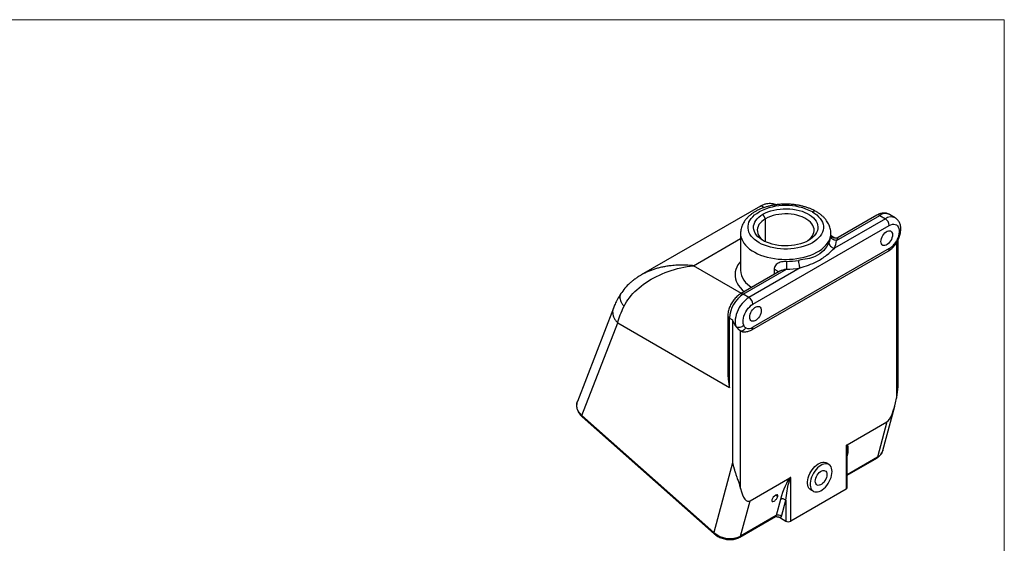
# Model space of a CAD drawing. Header units: inches. Extents: x 0 to 34, y 0 to 22.
# Tile 5 of 5: x 18.1 to 34, y 13.5 to 22. Entities that reach past the tile are written whole.
import ezdxf

# ---------------------------------------------------------------- set-up
doc = ezdxf.new("R2010")
doc.units = ezdxf.units.IN
doc.header["$LTSCALE"] = 2
doc.header["$MEASUREMENT"] = 0
doc.linetypes.add('SLD-Solid', pattern=[0])
doc.layers.add('SLD-DEFPOINTS', color=7, linetype='Continuous')

# ---------------------------------------------------------------- blocks, each defined once
blk = doc.blocks.new('Block2')
at = {"color": 7, "linetype": 'SLD-Solid', "lineweight": 18}
for p, q in [((34, 22), (0, 22)), ((34, 0), (34, 22))]:
    blk.add_line(p, q, dxfattribs=at)

msp = doc.modelspace()

# ---------------------------------------------------------------- linework, layer by layer
for p, q in [((30.055939, 18.982902), (28.129082, 17.870552)), ((30.139452, 18.780168), (30.097025, 18.853653)), ((31.284592, 18.428873), (31.985001, 18.83321)), ((31.940004, 18.837665), (31.315196, 18.476972)), ((31.985001, 18.83321), (32.076924, 18.780143)), ((32.234412, 18.795738), (32.142488, 18.848805)), ((29.934391, 17.39632), (32.140564, 18.669916)), ((30.139452, 18.407176), (30.139452, 18.780168)), ((32.076924, 18.780143), (31.251327, 18.303536)), ((29.734721, 18.543402), (29.734721, 17.947327)), ((31.194486, 18.51002), (31.194607, 18.503281)), ((31.194721, 18.510021), (31.194721, 18.543402)), ((31.260115, 18.467153), (31.204714, 18.499135)), ((28.97389, 18.02012), (29.734721, 18.459339)), ((32.257237, 18.391345), (32.257237, 15.87439)), ((32.283597, 16.125043), (32.283597, 18.439167)), ((29.915748, 16.983467), (32.121921, 18.257064)), ((32.140564, 18.29827), (29.934391, 17.024673)), ((29.748855, 17.572742), (28.97389, 18.02012)), ((28.129233, 17.870284), (28.124842, 17.867854)), ((30.358669, 17.92478), (29.733831, 17.564069)), ((29.734721, 17.947327), (29.734725, 17.948811)), ((29.778827, 17.559613), (30.479235, 17.96395)), ((30.696349, 17.983154), (29.870751, 17.506547)), ((30.275783, 17.956703), (30.275783, 17.876931)), ((29.870751, 17.506547), (29.778827, 17.559613)), ((27.677499, 17.333111), (27.095611, 15.82288)), ((29.529728, 17.210557), (29.529728, 16.273925)), ((27.170199, 15.596615), (27.747567, 17.095112)), ((27.747567, 17.095112), (29.556089, 16.051075)), ((29.556089, 17.173818), (29.605586, 17.145244)), ((29.556089, 16.051075), (29.556089, 17.173818)), ((29.605586, 17.145244), (29.605586, 14.831873)), ((29.732865, 14.417102), (29.732865, 16.965234)), ((27.09575, 15.820805), (27.09655, 15.822472)), ((32.035521, 15.028879), (32.228235, 15.748156)), ((29.303635, 13.704885), (27.170199, 15.596615)), ((27.172819, 15.576214), (29.306254, 13.684485)), ((31.456125, 15.122942), (32.101673, 15.495609)), ((32.101673, 15.495609), (31.947816, 14.921362)), ((31.440528, 15.107489), (31.440528, 14.403548)), ((31.458102, 14.42804), (31.458102, 15.024874)), ((32.035521, 15.028879), (32.035033, 15.027102)), ((29.605586, 14.831873), (29.303635, 13.704885)), ((31.162467, 14.803828), (31.120041, 14.82832)), ((31.947816, 14.921362), (31.458102, 14.638656)), ((31.458102, 14.629371), (31.936833, 14.905737)), ((29.888429, 14.217931), (30.533977, 14.590598)), ((30.549574, 13.889211), (30.549574, 14.593152)), ((31.440528, 14.403548), (30.549574, 13.889211)), ((30.870061, 14.395296), (30.912488, 14.370803)), ((29.734572, 13.643683), (29.888429, 14.217931)), ((30.302543, 14.307838), (30.33775, 14.287513)), ((30.381314, 14.239313), (30.310864, 13.976369)), ((30.394271, 13.964524), (30.464721, 14.227467)), ((30.464721, 14.227467), (30.464721, 13.889211)), ((29.723589, 13.628058), (30.299881, 13.960744)), ((30.310864, 13.976369), (29.734572, 13.643683)), ((30.379392, 13.938471), (30.464721, 13.889211))]:
    msp.add_line(p, q)
at = {"flags": 128}
for points in [[(30.896056, 18.890391), (30.934015, 18.866354), (30.967969, 18.840397), (30.997631, 18.812743), (31.022745, 18.783626), (31.043099, 18.753296), (31.058518, 18.722011), (31.068871, 18.690038), (31.07407, 18.65765), (31.07407, 18.625124), (31.068871, 18.592736), (31.058518, 18.560763), (31.043099, 18.529478), (31.022745, 18.499148), (30.997631, 18.470031), (30.967969, 18.442377), (30.934015, 18.41642), (30.896056, 18.392383), (30.854417, 18.37047), (30.809454, 18.350868), (30.76155, 18.333745), (30.711113, 18.319246), (30.658574, 18.307496), (30.604381, 18.298595), (30.548996, 18.292618), (30.492893, 18.289617), (30.436549, 18.289617), (30.380446, 18.292618), (30.325061, 18.298595), (30.270868, 18.307496), (30.218329, 18.319246), (30.167892, 18.333745), (30.119988, 18.350868), (30.075024, 18.37047), (30.033386, 18.392383), (29.995427, 18.41642), (29.961472, 18.442377), (29.931811, 18.470031), (29.906697, 18.499148), (29.886343, 18.529478), (29.870924, 18.560763), (29.860571, 18.592736), (29.855372, 18.625124), (29.855372, 18.65765), (29.860571, 18.690038), (29.870924, 18.722011), (29.886343, 18.753296), (29.906697, 18.783626), (29.931811, 18.812743), (29.961472, 18.840397), (29.995427, 18.866354), (30.033386, 18.890391)], [(30.832416, 18.429121), (30.793331, 18.408735), (30.750873, 18.390737), (30.705479, 18.375311), (30.657615, 18.362615), (30.607771, 18.35278), (30.556459, 18.345906), (30.504206, 18.342064), (30.451548, 18.341294), (30.399025, 18.343603), (30.347176, 18.348967), (30.296533, 18.357333), (30.247616, 18.368613), (30.200927, 18.382692), (30.156945, 18.399426), (30.116121, 18.418642), (30.078874, 18.440144), (30.045586, 18.463712), (30.016599, 18.489102), (29.992211, 18.516055), (29.972671, 18.544294), (29.958181, 18.57353), (29.948888, 18.603461), (29.944888, 18.633782), (29.946222, 18.664181), (29.952877, 18.694346), (29.964784, 18.723968), (29.981821, 18.752742), (30.003814, 18.780374), (30.030536, 18.806579), (30.061713, 18.831089), (30.097025, 18.853653)], [(30.097025, 18.853653), (30.136111, 18.874039), (30.178569, 18.892037), (30.223963, 18.907463), (30.271827, 18.920159), (30.321671, 18.929994), (30.372983, 18.936868), (30.425236, 18.94071), (30.477894, 18.94148), (30.530417, 18.939171), (30.582266, 18.933807), (30.632909, 18.925441), (30.681826, 18.914161), (30.728515, 18.900082), (30.772497, 18.883348), (30.813321, 18.864132), (30.850568, 18.84263), (30.883856, 18.819062), (30.912842, 18.793672), (30.937231, 18.766719), (30.956771, 18.73848), (30.971261, 18.709244), (30.980554, 18.679313), (30.984554, 18.648992), (30.98322, 18.618593), (30.976565, 18.588428), (30.964658, 18.558806), (30.94762, 18.530032), (30.925628, 18.5024), (30.898906, 18.476195), (30.867729, 18.451685), (30.832416, 18.429121)], [(30.809958, 18.416903), (30.823251, 18.426023), (30.852309, 18.449377), (30.876822, 18.474407), (30.896504, 18.50082), (30.911124, 18.528307), (30.92051, 18.556545), (30.924552, 18.585204), (30.923203, 18.613946), (30.916479, 18.642437), (30.904459, 18.67034), (30.887283, 18.69733), (30.865153, 18.723089), (30.838328, 18.747316), (30.807123, 18.769727), (30.771903, 18.790059), (30.733082, 18.808073), (30.691115, 18.823559), (30.646494, 18.836334), (30.599741, 18.84625), (30.551406, 18.853189), (30.502054, 18.857071), (30.452264, 18.85785), (30.402621, 18.855516), (30.353705, 18.850097), (30.306092, 18.841658), (30.260338, 18.830296), (30.21698, 18.816144), (30.176526, 18.79937), (30.139452, 18.780168)], [(30.139452, 18.780168), (30.106191, 18.758766), (30.077133, 18.735413), (30.05262, 18.710383), (30.032938, 18.683969), (30.018318, 18.656482), (30.008932, 18.628244), (30.00489, 18.599586), (30.006238, 18.570843), (30.012962, 18.542352), (30.024983, 18.514449), (30.042159, 18.487459), (30.064289, 18.4617), (30.091114, 18.437473), (30.119484, 18.416903)], [(32.140564, 18.669916), (32.166364, 18.682379), (32.191481, 18.689647), (32.215251, 18.69153), (32.237043, 18.687978), (32.256281, 18.679083), (32.272456, 18.665082), (32.285139, 18.646346), (32.293995, 18.62337), (32.298789, 18.596762), (32.299395, 18.567228), (32.295796, 18.535548), (32.288088, 18.502562)], [(29.734721, 18.543504), (29.735869, 18.519773), (29.741889, 18.484492), (29.753024, 18.449627), (29.769195, 18.415427), (29.790289, 18.382132), (29.816156, 18.349978), (29.846612, 18.319193), (29.881443, 18.289995), (29.920402, 18.26259), (29.963213, 18.237173), (30.009573, 18.213923), (30.059155, 18.193004), (30.111606, 18.174565), (30.166557, 18.158737), (30.223617, 18.145631), (30.282384, 18.13534), (30.342441, 18.127936), (30.403364, 18.123473), (30.464721, 18.121982), (30.526078, 18.123473), (30.587, 18.127936), (30.647058, 18.13534), (30.705825, 18.145631), (30.762885, 18.158737), (30.817836, 18.174565), (30.870287, 18.193004), (30.919868, 18.213923), (30.966229, 18.237173), (31.00904, 18.26259), (31.047999, 18.289995), (31.08283, 18.319193), (31.113286, 18.349978), (31.139153, 18.382132), (31.160247, 18.415427), (31.176418, 18.449627), (31.187553, 18.484492), (31.193573, 18.519773), (31.194718, 18.54219)], [(32.004446, 18.411698), (32.006493, 18.435374), (32.012546, 18.460379), (32.022339, 18.485621), (32.035446, 18.509996), (32.051292, 18.532438), (32.069185, 18.551968), (32.088344, 18.56773), (32.107931, 18.579038), (32.12709, 18.585395), (32.144983, 18.586525), (32.16083, 18.582378), (32.173936, 18.573136), (32.183729, 18.559201), (32.189782, 18.541184), (32.191829, 18.519872)], [(32.191829, 18.519872), (32.189782, 18.496196), (32.183729, 18.47119), (32.173936, 18.445949), (32.16083, 18.421574), (32.144983, 18.399132), (32.12709, 18.379602), (32.107931, 18.36384), (32.088344, 18.352532), (32.069185, 18.346175), (32.051292, 18.345045), (32.035446, 18.349192), (32.022339, 18.358434), (32.012546, 18.372368), (32.006493, 18.390386), (32.004446, 18.411698)], [(30.493176, 18.341647), (30.446355, 18.341944), (30.436266, 18.341647)], [(29.734721, 18.089454), (29.717571, 18.068896), (29.692916, 18.033735), (29.673217, 17.997548), (29.6586, 17.960566), (29.64916, 17.923027), (29.644956, 17.885173), (29.646016, 17.847245), (29.652333, 17.809489), (29.663866, 17.772145), (29.680542, 17.735455), (29.702252, 17.699653), (29.728859, 17.664969), (29.760191, 17.631627), (29.795942, 17.599925)], [(29.870751, 17.506547), (29.841809, 17.487658), (29.813357, 17.464728), (29.785879, 17.438146), (29.759839, 17.408363), (29.735681, 17.375883), (29.713812, 17.341258), (29.694605, 17.305074), (29.678384, 17.267945), (29.665425, 17.2305), (29.655948, 17.193375), (29.650112, 17.157198), (29.648018, 17.122584), (29.649701, 17.090119), (29.655131, 17.060354), (29.664218, 17.033793)], [(29.786867, 17.058638), (29.779159, 17.082725), (29.77556, 17.110249), (29.776165, 17.140483), (29.78096, 17.172625), (29.789816, 17.205826), (29.802499, 17.239206), (29.818674, 17.271882), (29.837912, 17.302989), (29.859704, 17.331702), (29.883473, 17.357263), (29.908591, 17.378994), (29.934391, 17.39632)], [(29.883126, 17.187086), (29.885173, 17.210762), (29.891226, 17.235767), (29.901019, 17.261009), (29.914125, 17.285384), (29.929971, 17.307826), (29.947865, 17.327355), (29.967024, 17.343118), (29.986611, 17.354425), (30.00577, 17.360783), (30.023663, 17.361913), (30.039509, 17.357766), (30.052615, 17.348524), (30.062409, 17.334589), (30.068462, 17.316572), (30.070509, 17.29526)], [(30.070509, 17.29526), (30.068462, 17.271584), (30.062409, 17.246578), (30.052615, 17.221337), (30.039509, 17.196962), (30.023663, 17.17452), (30.00577, 17.15499), (29.986611, 17.139227), (29.967024, 17.12792), (29.947865, 17.121563), (29.929971, 17.120433), (29.914125, 17.124579), (29.901019, 17.133822), (29.891226, 17.147756), (29.885173, 17.165773), (29.883126, 17.187086)], [(30.870061, 14.395296), (30.855133, 14.406273), (30.840893, 14.422907), (30.829939, 14.443567), (30.822504, 14.467813), (30.818746, 14.495128), (30.818746, 14.52493), (30.822504, 14.556583), (30.829939, 14.589414), (30.840893, 14.622722), (30.855133, 14.655797), (30.872355, 14.687935), (30.892192, 14.71845), (30.914221, 14.746692), (30.937973, 14.772059), (30.962942, 14.794011), (30.988595, 14.81208), (31.014385, 14.82588), (31.039764, 14.835117), (31.064189, 14.839596), (31.087141, 14.839219), (31.10813, 14.833995), (31.120041, 14.82832)], [(31.214254, 14.689367), (31.21237, 14.718001), (31.206759, 14.743851), (31.19754, 14.766364), (31.184909, 14.785061), (31.169136, 14.799544), (31.150557, 14.809503), (31.129568, 14.814727), (31.106616, 14.815103), (31.08219, 14.810625), (31.056812, 14.801388), (31.031021, 14.787588), (31.005368, 14.769519), (30.9804, 14.747567), (30.956648, 14.7222), (30.934618, 14.693957), (30.914781, 14.663442), (30.897559, 14.631305), (30.883319, 14.59823), (30.872365, 14.564922), (30.86493, 14.532091), (30.861172, 14.500438), (30.861172, 14.470636), (30.86493, 14.443321), (30.872365, 14.419075), (30.883319, 14.398415), (30.897559, 14.381781), (30.914781, 14.369527), (30.934618, 14.361915), (30.956648, 14.359108), (30.9804, 14.361164), (31.005368, 14.36804), (31.031021, 14.379589), (31.056812, 14.395566), (31.08219, 14.41563), (31.106616, 14.439353), (31.129568, 14.46623), (31.150557, 14.495687), (31.169136, 14.527097), (31.184909, 14.559791), (31.19754, 14.593071), (31.206759, 14.626229), (31.21237, 14.658557), (31.214254, 14.689367)], [(30.943786, 14.533229), (30.945833, 14.556905), (30.951886, 14.58191), (30.961679, 14.607152), (30.974785, 14.631526), (30.990632, 14.653969), (31.008525, 14.673498), (31.027684, 14.689261), (31.047271, 14.700568), (31.06643, 14.706926), (31.084323, 14.708056), (31.100169, 14.703909), (31.113276, 14.694666), (31.123069, 14.680732), (31.129122, 14.662715), (31.131169, 14.641403)], [(31.131169, 14.641403), (31.129122, 14.617726), (31.123069, 14.592721), (31.113276, 14.567479), (31.100169, 14.543105), (31.084323, 14.520662), (31.06643, 14.501133), (31.047271, 14.48537), (31.027684, 14.474063), (31.008525, 14.467705), (30.990632, 14.466575), (30.974785, 14.470722), (30.961679, 14.479965), (30.951886, 14.493899), (30.945833, 14.511916), (30.943786, 14.533229)]]:
    msp.add_lwpolyline(points, dxfattribs=at)
for centre, radius, start, end in [((30.464721, 18.060177), 0.935578, 62.5460282, 117.4539718), ((30.931227, 18.841268), 0.060416, 65.875712, 125.6016325), ((31.958638, 18.79641), 0.045268, 54.3824225, 114.307119), ((32.077353, 18.70358), 0.159163, 65.843242, 125.4672164), ((32.169346, 18.650231), 0.159433, 66.0500198, 125.4286931), ((32.002395, 18.663629), 0.138312, 2.6054785, 57.3945217), ((30.932278, 18.513186), 0.262515, 332.43375, 357.8377268), ((30.989922, 18.439999), 0.29488, 332.43375, 357.8377268), ((31.964131, 18.580776), 0.333074, 301.9858786, 331.486817), ((32.096515, 18.293379), 0.04432, 304.9763183, 6.3358621), ((30.466133, 19.320661), 1.231329, 270.5355775, 279.5738934), ((30.078782, 17.973626), 0.345064, 184.3709456, 241.8757945), ((30.466307, 19.347026), 1.383136, 270.5355775, 279.5738934), ((30.039682, 17.151812), 0.484094, 122.6054783, 177.3945215), ((29.752437, 17.522738), 0.045345, 54.4100835, 113.9902253), ((29.796221, 17.390032), 0.138312, 2.6054785, 57.3945217), ((29.574772, 17.215051), 0.045268, 185.7100507, 245.6240124), ((29.789514, 17.060773), 0.111071, 239.3346477, 264.489435), ((29.867189, 17.117971), 0.11498, 244.7536879, 305.7649966), ((29.890351, 17.01978), 0.044311, 304.9365257, 6.3395061), ((31.862539, 15.08054), 0.180582, 298.1794124, 342.7872547), ((31.923954, 14.926462), 0.024401, 301.8566145, 347.9349313), ((31.428074, 14.431035), 0.030176, 294.3746583, 354.3052007), ((30.287002, 13.98147), 0.024401, 301.8566145, 347.9349313), ((30.343634, 13.907546), 0.076227, 48.3721059, 115.4615232), ((30.342341, 13.976907), 0.053386, 313.9487416, 346.5881203), ((30.507147, 13.971094), 0.092221, 242.6096722, 297.3903278), ((29.321183, 13.69677), 0.019334, 155.1812946, 219.4515208), ((29.565258, 13.99927), 0.393839, 228.3721059, 295.4615232), ((29.710708, 13.648784), 0.024403, 301.8765056, 347.9339783)]:
    msp.add_arc(centre, radius, start, end)
for centre, major_axis, ratio, start_param, end_param in [((32.101673, 16.47362), (0.029563, 0.986141), 0.220252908, 3.276868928, 4.065909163), ((31.357121, 14.802634), (0.101146, 0.319815), 0.201902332, 5.144279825, 6.315553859), ((30.466167, 14.288297), (0.101146, 0.319815), 0.201902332, 0.402078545, 1.788019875), ((29.888429, 15.195941), (0.029563, 0.986141), 0.220252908, 2.487828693, 3.276868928), ((30.289667, 14.259756), (0.04489, 0.052372), 0.410799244, 5.574463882, 10.286852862), ((30.289667, 14.259756), (0.04489, 0.052372), 0.410799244, 4.003667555, 5.574463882)]:
    msp.add_ellipse(centre, major_axis=major_axis, ratio=ratio, start_param=start_param, end_param=end_param)
for points, knots in [([(30.955669, 18.89604), (30.947134, 18.901026), (30.924035, 18.91452), (30.883133, 18.93369), (30.833631, 18.953731), (30.781772, 18.970971), (30.72808, 18.985496), (30.672848, 18.997226), (30.616424, 19.006144), (30.559135, 19.012225), (30.501312, 19.015455), (30.443283, 19.015829), (30.385382, 19.013344), (30.327938, 19.008009), (30.271279, 18.999836), (30.215724, 18.988844), (30.161586, 18.975053), (30.109176, 18.958487), (30.058804, 18.939172), (30.010783, 18.917134), (29.965439, 18.89241), (29.923129, 18.865059), (29.884244, 18.835188), (29.849189, 18.80297), (29.818357, 18.768658), (29.792082, 18.732582), (29.770624, 18.695135), (29.754068, 18.656732), (29.742593, 18.617768), (29.735815, 18.579959), (29.735221, 18.555164), (29.734942, 18.543547)], [0, 0, 0, 0, 0.020918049, 0.056608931, 0.092281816, 0.127887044, 0.16340414, 0.198831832, 0.234180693, 0.269468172, 0.304715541, 0.339946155, 0.375184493, 0.410448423, 0.445762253, 0.481151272, 0.516639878, 0.552250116, 0.587998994, 0.623893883, 0.659925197, 0.696055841, 0.732178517, 0.768141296, 0.803754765, 0.838817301, 0.873166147, 0.906723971, 0.939517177, 0.971663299, 1, 1, 1, 1]), ([(30.316795, 19.005909), (30.316055, 19.006216), (30.30445, 19.011031), (30.279508, 19.017435), (30.240933, 19.024101), (30.197802, 19.025347), (30.151208, 19.019837), (30.101962, 19.006549), (30.070761, 18.990367), (30.054587, 18.981979)], [0, 0, 0, 0, 0.008854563, 0.138699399, 0.282676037, 0.440767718, 0.61295819, 0.799358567, 1, 1, 1, 1]), ([(30.056494, 18.981917), (30.060075, 18.983965), (30.069229, 18.9892), (30.083517, 18.984578), (30.098334, 18.974252), (30.107203, 18.963837), (30.111587, 18.958687)], [0, 0, 0, 0, 0.215256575, 0.55028503, 0.777652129, 1, 1, 1, 1]), ([(31.194506, 18.5418), (31.194581, 18.543096), (31.195405, 18.557252), (31.192598, 18.584309), (31.185832, 18.622411), (31.174146, 18.659737), (31.158236, 18.696122), (31.137981, 18.731448), (31.113456, 18.765581), (31.084673, 18.798336), (31.051785, 18.82955), (31.01474, 18.858797), (30.982573, 18.881062), (30.96177, 18.892643), (30.955669, 18.89604)], [0, 0, 0, 0, 0.009111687, 0.099552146, 0.189780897, 0.280364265, 0.371919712, 0.464967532, 0.55987428, 0.656797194, 0.755652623, 0.856136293, 0.957803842, 1, 1, 1, 1]), ([(32.14213, 18.848353), (32.138948, 18.850352), (32.127999, 18.857229), (32.107051, 18.86467), (32.080226, 18.870582), (32.052455, 18.872034), (32.024087, 18.869434), (31.995211, 18.862608), (31.966931, 18.852185), (31.948766, 18.84239), (31.940004, 18.837665)], [0, 0, 0, 0, 0.053766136, 0.184990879, 0.31540312, 0.446965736, 0.581563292, 0.72073427, 0.86528748, 1, 1, 1, 1]), ([(32.310864, 18.514156), (32.312664, 18.520698), (32.317786, 18.539311), (32.323485, 18.570104), (32.326592, 18.606149), (32.325546, 18.641564), (32.320308, 18.674362), (32.311347, 18.703875), (32.299385, 18.729681), (32.28384, 18.753542), (32.264438, 18.774385), (32.247181, 18.788729), (32.236165, 18.794326), (32.233632, 18.795613)], [0, 0, 0, 0, 0.058793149, 0.167279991, 0.277088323, 0.388091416, 0.499185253, 0.596064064, 0.689409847, 0.779686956, 0.877455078, 0.97182877, 1, 1, 1, 1]), ([(31.284592, 18.428873), (31.272813, 18.428993), (31.261039, 18.431026), (31.239274, 18.438611), (31.229292, 18.44416), (31.212634, 18.457935), (31.205964, 18.466155), (31.196949, 18.484022), (31.194607, 18.493661), (31.194607, 18.503281)], [0, 0, 0, 0, 0.25, 0.25, 0.5, 0.5, 0.75, 0.75, 1, 1, 1, 1]), ([(31.315564, 18.477162), (31.307046, 18.473321), (31.2904, 18.465816), (31.263413, 18.465205), (31.239401, 18.471149), (31.220008, 18.482392), (31.2062, 18.495666), (31.197687, 18.508825), (31.1957, 18.515166), (31.194721, 18.518291)], [0, 0, 0, 0, 0.161497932, 0.315572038, 0.462381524, 0.603003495, 0.738755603, 0.871211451, 1, 1, 1, 1]), ([(31.315397, 18.47662), (31.31505, 18.476526), (31.312545, 18.475851), (31.303581, 18.46062), (31.29139, 18.440238), (31.284592, 18.428873)], [0, 0, 0, 0, 0.066328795, 0.479385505, 1, 1, 1, 1]), ([(32.288088, 18.502562), (32.284154, 18.489044), (32.279959, 18.475463), (32.269949, 18.448326), (32.264158, 18.43469), (32.256806, 18.42178)], [0, 0, 0, 0, 0.5, 0.5, 1, 1, 1, 1]), ([(32.271356, 18.413985), (32.277525, 18.42597), (32.289164, 18.448581), (32.301335, 18.482502), (32.307753, 18.503813), (32.310826, 18.514014)], [0, 0, 0, 0, 0.370276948, 0.698548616, 1, 1, 1, 1]), ([(32.288088, 18.502562), (32.295237, 18.503852), (32.307171, 18.506004), (32.308765, 18.512151), (32.309405, 18.514615)], [0, 0, 0, 0, 0.599098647, 1, 1, 1, 1]), ([(31.164992, 18.391701), (31.145325, 18.353145), (31.087398, 18.261227), (30.960669, 18.165987), (30.817431, 18.128111), (30.721016, 18.114998), (30.670926, 18.106483)], [0, 0, 0, 0, 0.595925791, 1.191851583, 1.638795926, 2.08574027, 2.08574027, 2.08574027, 2.08574027]), ([(31.164992, 18.391701), (31.164992, 18.382081), (31.167239, 18.372083), (31.175888, 18.352838), (31.182288, 18.343598), (31.19827, 18.327277), (31.207847, 18.320202), (31.228729, 18.30929), (31.240025, 18.305457), (31.251327, 18.303536)], [0, 0, 0, 0, 0.25, 0.25, 0.5, 0.5, 0.75, 0.75, 1, 1, 1, 1]), ([(32.121921, 18.257064), (32.127558, 18.260463), (32.143178, 18.269884), (32.167804, 18.288318), (32.195171, 18.312997), (32.220748, 18.340636), (32.244234, 18.370736), (32.260735, 18.395642), (32.269269, 18.410353), (32.271372, 18.413978)], [0, 0, 0, 0, 0.096338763, 0.266969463, 0.437322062, 0.607145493, 0.776251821, 0.944861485, 1, 1, 1, 1]), ([(32.256806, 18.42178), (32.260715, 18.419629), (32.268534, 18.415329), (32.272559, 18.413216), (32.271372, 18.413978), (32.271372, 18.413979)], [0, 0, 0, 0, 0.499949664, 0.999899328, 1, 1, 1, 1]), ([(30.696349, 17.983154), (30.74269, 17.998448), (30.835168, 18.028556), (30.983737, 18.090354), (31.131587, 18.187443), (31.216003, 18.267866), (31.251327, 18.303536)], [0, 0, 0, 0, 0.446944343, 0.893888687, 1.489814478, 2.08574027, 2.08574027, 2.08574027, 2.08574027]), ([(27.850947, 17.363941), (27.874725, 17.411099), (27.963122, 17.550147), (28.189958, 17.75892), (28.556793, 17.942445), (28.834844, 18.005396), (28.97389, 18.02012)], [-1.570796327, -1.570796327, -1.570796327, -1.570796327, -1.396263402, -1.047197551, -0.698131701, -0.34906585, -0.34906585, -0.34906585, -0.34906585]), ([(28.97389, 18.02012), (28.952383, 18.022174), (28.912689, 18.025965), (28.858225, 18.028765), (28.809735, 18.02997), (28.761534, 18.029861), (28.711533, 18.028258), (28.661712, 18.025069), (28.604708, 18.01968), (28.54092, 18.011111), (28.470993, 17.998146), (28.405736, 17.982661), (28.345152, 17.96507), (28.285843, 17.944668), (28.227852, 17.921064), (28.17466, 17.896106), (28.14298, 17.878098), (28.129233, 17.870284)], [0, 0, 0, 0, 0.070890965, 0.130845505, 0.17986302, 0.231461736, 0.291050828, 0.346916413, 0.399059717, 0.484320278, 0.565719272, 0.64326853, 0.716981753, 0.786874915, 0.865492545, 0.941634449, 1, 1, 1, 1]), ([(30.477642, 18.089386), (30.450093, 18.089105), (30.394735, 18.084236), (30.332945, 18.059878), (30.288151, 18.017581), (30.275783, 17.981975), (30.275783, 17.956703)], [0, 0, 0, 0, 0.2358451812, 0.4716903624, 0.589612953, 0.8254581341, 0.8254581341, 0.8254581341, 0.8254581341]), ([(30.477642, 18.089386), (30.477642, 18.079767), (30.477684, 18.068799), (30.477843, 18.04582), (30.477961, 18.033817), (30.478256, 18.010597), (30.478433, 17.999387), (30.478818, 17.97946), (30.479027, 17.97075), (30.479235, 17.96395)], [0, 0, 0, 0, 0.25, 0.25, 0.5, 0.5, 0.75, 0.75, 1, 1, 1, 1]), ([(30.670926, 18.106483), (30.670926, 18.084495), (30.677313, 18.033905), (30.690644, 17.994338), (30.696349, 17.983154)], [0, 0, 0, 0, 0.571428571, 1, 1, 1, 1]), ([(28.128783, 17.870376), (28.112929, 17.860873), (28.080641, 17.841518), (28.033825, 17.809149), (27.987666, 17.774074), (27.929134, 17.724624), (27.861468, 17.657459), (27.817737, 17.594707), (27.795907, 17.563381)], [0, 0, 0, 0, 0.114485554, 0.233165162, 0.356149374, 0.483779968, 0.742308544, 1, 1, 1, 1]), ([(30.340691, 17.914402), (30.340374, 17.916269), (30.339292, 17.922648), (30.331102, 17.932786), (30.316902, 17.943641), (30.298063, 17.952182), (30.28321, 17.955196), (30.275783, 17.956703)], [0, 0, 0, 0, 0.09372238, 0.320291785, 0.54686119, 0.773430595, 1, 1, 1, 1]), ([(30.479235, 17.96395), (30.458308, 17.959232), (30.420738, 17.950762), (30.378901, 17.93677), (30.361607, 17.926062), (30.358903, 17.924387)], [0, 0, 0, 0, 0.514753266, 0.924132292, 1, 1, 1, 1]), ([(27.795349, 17.562513), (27.777852, 17.533649), (27.744553, 17.47872), (27.705889, 17.40215), (27.686655, 17.355212), (27.67761, 17.33314)], [0, 0, 0, 0, 0.369751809, 0.703644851, 1, 1, 1, 1]), ([(27.796621, 17.562956), (27.792602, 17.556401), (27.78354, 17.54162), (27.77997, 17.512664), (27.784313, 17.478349), (27.798135, 17.441178), (27.81971, 17.402537), (27.840535, 17.376805), (27.850947, 17.363941)], [0, 0, 0, 0, 0.137496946, 0.31007524, 0.482525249, 0.655004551, 0.827524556, 1, 1, 1, 1]), ([(29.733831, 17.564069), (29.728222, 17.560685), (29.712701, 17.55132), (29.688258, 17.532978), (29.661132, 17.508422), (29.635818, 17.480914), (29.612584, 17.450968), (29.591696, 17.419002), (29.573389, 17.385432), (29.557904, 17.350655), (29.545449, 17.315046), (29.536363, 17.278989), (29.53075, 17.243915), (29.530059, 17.221345), (29.529728, 17.210557)], [0, 0, 0, 0, 0.049369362, 0.13662826, 0.223752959, 0.310607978, 0.397095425, 0.483334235, 0.569545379, 0.655967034, 0.742821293, 0.83039424, 0.918931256, 1, 1, 1, 1]), ([(27.678575, 17.332732), (27.676869, 17.329256), (27.668539, 17.312286), (27.664732, 17.277618), (27.667985, 17.230703), (27.683753, 17.183177), (27.70956, 17.136876), (27.734898, 17.109034), (27.747567, 17.095112)], [0, 0, 0, 0, 0.048980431, 0.239184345, 0.429388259, 0.619592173, 0.809796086, 1, 1, 1, 1]), ([(29.664218, 17.033793), (29.662475, 17.036242), (29.658784, 17.04143), (29.653114, 17.049958), (29.646992, 17.059637), (29.640486, 17.070551), (29.633662, 17.082752), (29.626608, 17.096297), (29.61945, 17.11125), (29.612264, 17.12763), (29.607858, 17.139251), (29.605586, 17.145244)], [0, 0, 0, 0, 0.075409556, 0.159733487, 0.252978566, 0.355149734, 0.466250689, 0.586284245, 0.715252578, 0.853157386, 1, 1, 1, 1]), ([(29.664218, 17.033793), (29.672548, 17.028984), (29.682411, 17.02578), (29.703716, 17.023064), (29.715149, 17.023553), (29.737854, 17.028152), (29.749117, 17.032261), (29.769765, 17.043475), (29.779143, 17.050577), (29.786867, 17.058638)], [0, 0, 0, 0, 0.25, 0.25, 0.5, 0.5, 0.75, 0.75, 1, 1, 1, 1]), ([(29.818149, 17.013973), (29.810814, 17.018384), (29.805047, 17.025209), (29.795056, 17.040897), (29.790786, 17.049695), (29.786867, 17.058638)], [0, 0, 0, 0, 0.5, 0.5, 1, 1, 1, 1]), ([(29.732865, 16.965234), (29.731566, 16.966038), (29.728925, 16.96767), (29.72475, 16.970544), (29.720358, 16.973786), (29.715748, 16.977433), (29.710937, 16.981488), (29.70594, 16.985961), (29.700774, 16.990861), (29.692968, 16.998689), (29.682303, 17.010405), (29.672783, 17.022253), (29.666722, 17.030354), (29.665061, 17.032635), (29.664218, 17.033793)], [0, 0, 0, 0, 0.061094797, 0.124131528, 0.189143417, 0.25616075, 0.325211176, 0.396319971, 0.469510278, 0.544803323, 0.727890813, 0.924758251, 0.961789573, 1, 1, 1, 1]), ([(29.732865, 16.965234), (29.750486, 16.963184), (29.784457, 16.972484), (29.810155, 17.000314), (29.818149, 17.013973)], [0, 0, 0, 0, 0.571428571, 1, 1, 1, 1]), ([(29.778857, 16.950321), (29.77933, 16.950237), (29.788936, 16.948532), (29.808447, 16.949146), (29.837092, 16.952353), (29.866297, 16.960284), (29.892664, 16.970823), (29.908974, 16.979757), (29.915748, 16.983467)], [0, 0, 0, 0, 0.010298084, 0.209213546, 0.413329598, 0.624704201, 0.844134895, 1, 1, 1, 1]), ([(29.529873, 16.273924), (29.529837, 16.270137), (29.529625, 16.247701), (29.532183, 16.201463), (29.53979, 16.130227), (29.550299, 16.079192), (29.556089, 16.051075)], [0, 0, 0, 0, 0.049723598, 0.294624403, 0.61138268, 1, 1, 1, 1]), ([(32.257237, 15.87439), (32.262432, 15.903134), (32.273001, 15.961607), (32.282248, 16.045847), (32.282705, 16.101008), (32.282904, 16.125075)], [0, 0, 0, 0, 0.352766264, 0.717606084, 1, 1, 1, 1]), ([(27.095592, 15.82243), (27.091354, 15.808833), (27.083366, 15.783201), (27.082564, 15.745366), (27.087243, 15.712781), (27.095665, 15.684625), (27.10716, 15.658361), (27.123093, 15.63147), (27.144491, 15.603231), (27.163045, 15.585527), (27.172715, 15.5763)], [0, 0, 0, 0, 0.160484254, 0.30252866, 0.425875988, 0.530597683, 0.631067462, 0.742952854, 0.866024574, 1, 1, 1, 1]), ([(27.170199, 15.596615), (27.161687, 15.604839), (27.145194, 15.620774), (27.119974, 15.653089), (27.098739, 15.691345), (27.086623, 15.732968), (27.084365, 15.763297), (27.085827, 15.784641), (27.088555, 15.79951), (27.091116, 15.811847), (27.094591, 15.818564), (27.09575, 15.820805)], [0, 0, 0, 0, 0.122823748, 0.237980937, 0.445000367, 0.621448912, 0.767288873, 0.834448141, 0.901012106, 0.966981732, 1, 1, 1, 1]), ([(27.173424, 15.576845), (27.171675, 15.578519), (27.167577, 15.582441), (27.169244, 15.591451), (27.170199, 15.596615)], [0, 0, 0, 0, 0.426928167, 1, 1, 1, 1]), ([(31.456094, 15.1229), (31.455875, 15.122782), (31.455076, 15.122351), (31.453355, 15.121215), (31.45077, 15.119356), (31.447586, 15.116608), (31.444552, 15.113376), (31.442159, 15.110215), (31.441013, 15.108299), (31.440528, 15.107489)], [0, 0, 0, 0, 0.039349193, 0.143470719, 0.30215812, 0.500162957, 0.721188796, 0.882143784, 1, 1, 1, 1]), ([(31.440528, 15.107489), (31.446875, 15.111153), (31.455423, 15.097127), (31.45809, 15.049945), (31.458094, 15.024842)], [-0.7853981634, -0.7853981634, -0.7853981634, -0.7853981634, -0.3365992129, 0, 0, 0, 0]), ([(31.936833, 14.905737), (31.942268, 14.909042), (31.957122, 14.918074), (31.978817, 14.935499), (32.000501, 14.958488), (32.017649, 14.983933), (32.029119, 15.0069), (32.033015, 15.021717), (32.034382, 15.026916)], [0, 0, 0, 0, 0.115234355, 0.314942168, 0.512497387, 0.706467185, 0.896994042, 1, 1, 1, 1]), ([(29.605586, 14.831873), (29.60695, 14.825792), (29.609589, 14.814032), (29.613686, 14.797173), (29.617649, 14.781624), (29.621448, 14.767374), (29.625038, 14.754396), (29.628385, 14.742668), (29.63146, 14.732166), (29.639244, 14.706134), (29.651777, 14.66694), (29.667932, 14.619564), (29.681857, 14.579447), (29.693928, 14.544446), (29.705213, 14.510839), (29.715533, 14.478517), (29.724878, 14.44732), (29.730218, 14.427118), (29.732865, 14.417102)], [0, 0, 0, 0, 0.038613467, 0.074677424, 0.10819186, 0.139156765, 0.167572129, 0.193437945, 0.216754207, 0.237520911, 0.367897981, 0.485083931, 0.574379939, 0.662283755, 0.748796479, 0.833919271, 0.91765335, 1, 1, 1, 1]), ([(30.464721, 14.227467), (30.471068, 14.278509), (30.486643, 14.382092), (30.518681, 14.533798), (30.540053, 14.587656), (30.549574, 14.593152)], [0, 0, 0, 0, 0.448798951, 0.897597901, 1.570796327, 1.570796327, 1.570796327, 1.570796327]), ([(30.549574, 14.593152), (30.549089, 14.593403), (30.547944, 14.593997), (30.545552, 14.594397), (30.542519, 14.594123), (30.539357, 14.593204), (30.536784, 14.592074), (30.535089, 14.591238), (30.534253, 14.590701), (30.534018, 14.590549)], [0, 0, 0, 0, 0.118212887, 0.279502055, 0.500966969, 0.697234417, 0.854916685, 0.959154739, 1, 1, 1, 1]), ([(30.464721, 14.227467), (30.459357, 14.232224), (30.45289, 14.236341), (30.438727, 14.242676), (30.431037, 14.244892), (30.415597, 14.247085), (30.407853, 14.247061), (30.393485, 14.244778), (30.386867, 14.242519), (30.381314, 14.239313)], [0, 0, 0, 0, 0.25, 0.25, 0.5, 0.5, 0.75, 0.75, 1, 1, 1, 1]), ([(30.299888, 13.960485), (30.301682, 13.961459), (30.305161, 13.963345), (30.308607, 13.963063), (30.308016, 13.963189), (30.307909, 13.963212)], [0, 0, 0, 0, 0.465796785, 0.903127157, 1, 1, 1, 1]), ([(30.307357, 13.963159), (30.310252, 13.962526), (30.319404, 13.960526), (30.328232, 13.957384), (30.334268, 13.955235)], [0, 0, 0, 0, 0.316282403, 1, 1, 1, 1]), ([(30.379392, 13.938471), (30.37809, 13.939192), (30.375404, 13.940681), (30.370942, 13.942794), (30.366019, 13.944908), (30.360609, 13.947006), (30.354719, 13.949094), (30.348345, 13.951169), (30.341495, 13.95324), (30.33672, 13.954559), (30.334268, 13.955235)], [0, 0, 0, 0, 0.100361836, 0.2072108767, 0.3208851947, 0.4416655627, 0.5697860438, 0.7054427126, 0.8488007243, 1, 1, 1, 1]), ([(29.306254, 13.684485), (29.311309, 13.680163), (29.32545, 13.668074), (29.351077, 13.650164), (29.383509, 13.631774), (29.418047, 13.616394), (29.454132, 13.604187), (29.491265, 13.595338), (29.528918, 13.589983), (29.566571, 13.588227), (29.603692, 13.590153), (29.639768, 13.595786), (29.674185, 13.605197), (29.702088, 13.616304), (29.717812, 13.6249), (29.723589, 13.628058)], [0, 0, 0, 0, 0.045618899, 0.127619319, 0.209633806, 0.291675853, 0.373738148, 0.455856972, 0.53808399, 0.620467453, 0.703059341, 0.785878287, 0.868872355, 0.951828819, 1, 1, 1, 1])]:
    msp.add_open_spline(points, degree=3, knots=knots)
msp.add_open_spline([(27.747567, 17.095112), (27.768229, 17.178193), (27.803391, 17.269626), (27.850947, 17.363941)], degree=3)

# ---------------------------------------------------------------- block references
at = {"layer": 'SLD-DEFPOINTS'}
msp.add_blockref('Block2', (0, 0), dxfattribs=at)

doc.saveas('drawing.dxf')
